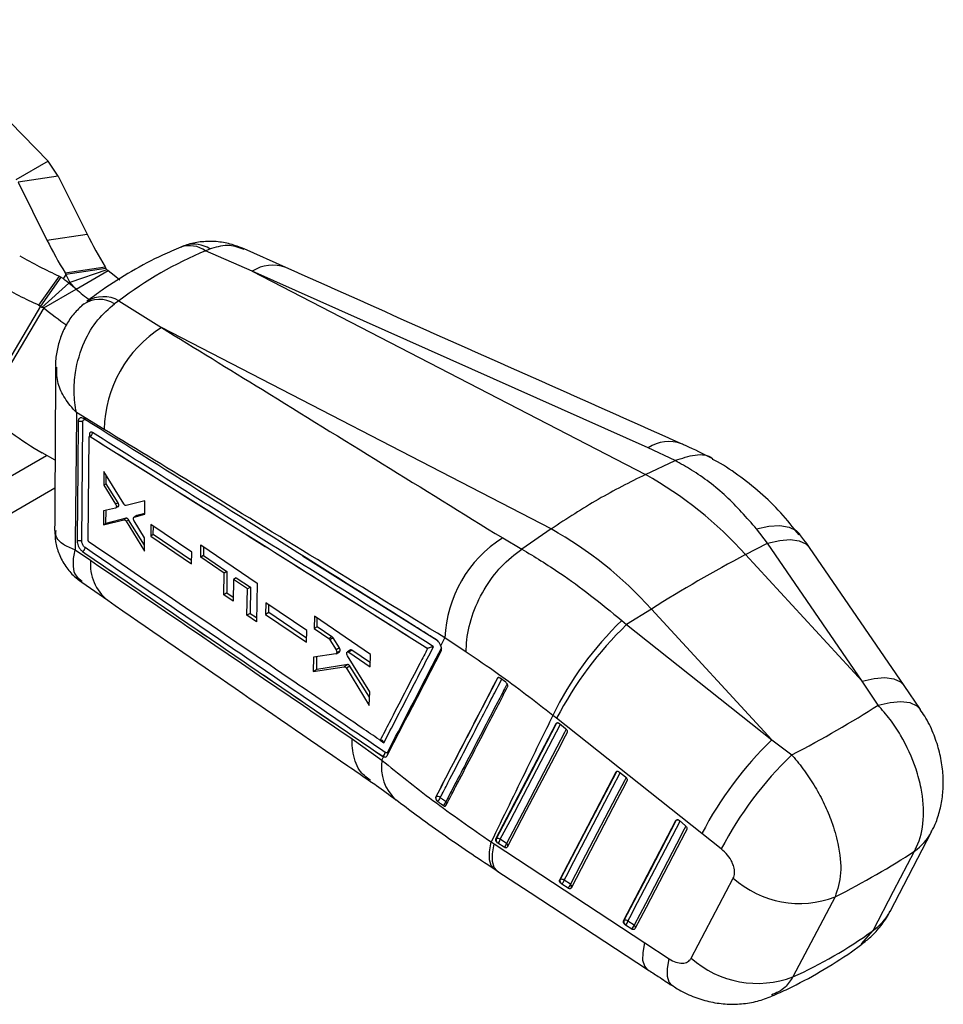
# Model space of a CAD drawing. Extents: x 30 to 409, y 24 to 289.
# Tile 2 of 12: x 127 to 170, y 24 to 70. Entities that reach past the tile are written whole.
import ezdxf

# ---------------------------------------------------------------- set-up
doc = ezdxf.new("R2010")
doc.units = 0
doc.layers.get('0').update_dxf_attribs({"linetype": 'CONTINUOUS'})

msp = doc.modelspace()

# ---------------------------------------------------------------- linework, layer by layer
at = {"color": 7, "linetype": 'CONTINUOUS'}
for p, q in [((121.6673, 70.130642), (128.117734, 63.542054)), ((128.117734, 63.542054), (126.615132, 62.67462)), ((128.589719, 62.848926), (128.117734, 63.542054)), ((128.589719, 62.848926), (126.719866, 62.567635)), ((128.589719, 62.848926), (129.931475, 60.145734)), ((126.719866, 62.567635), (128.061623, 59.864443)), ((128.061623, 59.864443), (129.931475, 60.145734)), ((135.447142, 59.366092), (135.640632, 59.456922)), ((137.62313, 58.413017), (135.447142, 59.366092)), ((139.177845, 58.590458), (137.238231, 59.456051)), ((128.905564, 58.341064), (130.775416, 58.622355)), ((128.905564, 58.341064), (128.937348, 58.265738)), ((130.8072, 58.547029), (128.937348, 58.265738)), ((130.844286, 58.475986), (129.132046, 57.892762)), ((129.413763, 57.580089), (130.916365, 58.447522)), ((130.775416, 58.622355), (130.8072, 58.547029)), ((130.916365, 58.447522), (130.844286, 58.475986)), ((137.62313, 58.413017), (155.932472, 48.94794)), ((156.061123, 50.196639), (137.62313, 58.413017)), ((127.683662, 56.837523), (128.637777, 58.186474)), ((128.713468, 58.136495), (127.759353, 56.787544)), ((129.075648, 57.860204), (127.82834, 56.734918)), ((128.637777, 58.186474), (128.713468, 58.136495)), ((129.413763, 57.580089), (129.075648, 57.860204)), ((129.413763, 57.580089), (129.132046, 57.892762)), ((127.911161, 56.712655), (129.413763, 57.580089)), ((129.79771, 56.90139), (129.672105, 56.808007)), ((131.413535, 57.039979), (131.210554, 56.902196)), ((131.413535, 57.039979), (133.401404, 55.790411)), ((127.759353, 56.787544), (124.948395, 52.042166)), ((127.911161, 56.712655), (125.095266, 51.958943)), ((127.683662, 56.837523), (127.759353, 56.787544)), ((127.911161, 56.712655), (127.82834, 56.734918)), ((151.541262, 46.412948), (133.401404, 55.790411)), ((130.719503, 51.051906), (129.436394, 51.831797)), ((129.680428, 45.850905), (129.728843, 51.392031)), ((129.976934, 45.892425), (130.023983, 50.692975)), ((130.043401, 50.727185), (130.037371, 50.723704)), ((130.066989, 50.7202), (130.067743, 50.720635)), ((130.067931, 50.720553), (130.067743, 50.720635)), ((157.316088, 49.601516), (156.061123, 50.196639)), ((123.752991, 47.367458), (128.040435, 49.842547)), ((128.436041, 49.614096), (127.8349, 49.961238)), ((155.932472, 48.94794), (157.315412, 49.601191)), ((157.315412, 49.601191), (157.316088, 49.601516)), ((130.715742, 49.087762), (130.710746, 48.457788)), ((131.638601, 47.579688), (130.715742, 49.087762)), ((130.819945, 48.520828), (130.822543, 48.913234)), ((123.752991, 45.632309), (128.428753, 48.331569)), ((130.819945, 48.520828), (130.710746, 48.457788)), ((130.710746, 48.457788), (131.25669, 47.571596)), ((131.368887, 47.636366), (130.819945, 48.520828)), ((132.623621, 47.719447), (131.745104, 47.506595)), ((132.616494, 47.099955), (132.623621, 47.719447)), ((130.700809, 47.254585), (130.695174, 46.599464)), ((131.254719, 47.388061), (130.700809, 47.254585)), ((130.807655, 46.664398), (130.811737, 47.281317)), ((131.368887, 47.636366), (131.25669, 47.571596)), ((131.264806, 47.392215), (131.377428, 47.45723)), ((131.401613, 47.493386), (131.288943, 47.428343)), ((130.695174, 46.599464), (131.641225, 46.844804)), ((131.756654, 46.91144), (130.807655, 46.664398)), ((131.756654, 46.91144), (131.641225, 46.844804)), ((131.863543, 46.83968), (131.747585, 46.772739)), ((131.747585, 46.772739), (132.595848, 45.386652)), ((132.599145, 45.65445), (131.863543, 46.83968)), ((132.229931, 47.033271), (132.114069, 46.966386)), ((132.603324, 45.993708), (132.120955, 46.788337)), ((132.123353, 46.970319), (132.616494, 47.099955)), ((132.239147, 47.037166), (132.123353, 46.970319)), ((132.616912, 47.136387), (132.239147, 47.037166)), ((130.807655, 46.664398), (130.695174, 46.599464)), ((132.899313, 46.62546), (132.892608, 46.085514)), ((134.804172, 45.32892), (132.899313, 46.62546)), ((133.013732, 46.155438), (133.016317, 46.545821)), ((151.541262, 46.412948), (150.172695, 45.478203)), ((161.622163, 45.755474), (161.109412, 46.417071)), ((132.595848, 45.386652), (132.603324, 45.993708)), ((133.013732, 46.155438), (132.892608, 46.085514)), ((132.892608, 46.085514), (134.795729, 44.788008)), ((134.798254, 44.949681), (133.013732, 46.155438)), ((149.283504, 45.995025), (150.171216, 45.477219)), ((129.368803, 45.448336), (130.087405, 44.958095)), ((130.021076, 45.805607), (130.014558, 45.810695)), ((135.220747, 45.104472), (135.229804, 45.670339)), ((135.229804, 45.670339), (137.851176, 43.888769)), ((135.350129, 45.588562), (135.34738, 45.177576)), ((150.171216, 45.477219), (150.172695, 45.478203)), ((160.598315, 45.219428), (161.622163, 45.755474)), ((166.029295, 39.326963), (161.622163, 45.755474)), ((167.976443, 39.119959), (163.569881, 45.547687)), ((129.705093, 45.374275), (129.71809, 45.364923)), ((134.795729, 44.788008), (134.804172, 45.32892)), ((135.34738, 45.177576), (135.220747, 45.104472)), ((136.310536, 44.362763), (135.220747, 45.104472)), ((135.34738, 45.177576), (136.441532, 44.438385)), ((160.598315, 45.219428), (166.029295, 39.326963)), ((136.292321, 43.354556), (136.310536, 44.362763)), ((136.441532, 44.438385), (136.310536, 44.362763)), ((136.441532, 44.438385), (136.434836, 43.436829)), ((136.746431, 44.066066), (136.727572, 43.057491)), ((136.879195, 44.142709), (136.746431, 44.066066)), ((137.398564, 43.622152), (136.746431, 44.066066)), ((136.879195, 44.142709), (137.533997, 43.700336)), ((129.676743, 43.94158), (130.894246, 43.09463)), ((137.374442, 42.396006), (137.398564, 43.622152)), ((137.533997, 43.700336), (137.398564, 43.622152)), ((137.533997, 43.700336), (137.525859, 42.483418)), ((137.851176, 43.888769), (137.815111, 42.095084)), ((136.434836, 43.436829), (136.292321, 43.354556)), ((136.727572, 43.057491), (136.292321, 43.354556)), ((136.434836, 43.436829), (136.730926, 43.236796)), ((138.254328, 42.980385), (138.243159, 42.437867)), ((140.158513, 41.683479), (138.254328, 42.980385)), ((138.390557, 42.522958), (138.392959, 42.885967)), ((156.207105, 42.684437), (155.054629, 41.961419)), ((161.821903, 36.592533), (156.207105, 42.684437)), ((137.525859, 42.483418), (137.374442, 42.396006)), ((137.815111, 42.095084), (137.374442, 42.396006)), ((137.525859, 42.483418), (137.818938, 42.285419)), ((138.390557, 42.522958), (138.243159, 42.437867)), ((138.243159, 42.437867), (140.146038, 41.14024)), ((140.150483, 41.333809), (138.390557, 42.522958)), ((140.513384, 42.348627), (140.500401, 41.780442)), ((143.134254, 40.566473), (140.513384, 42.348627)), ((140.64445, 41.863599), (140.647059, 42.25773)), ((140.64445, 41.863599), (140.500401, 41.780442)), ((140.500401, 41.780442), (141.186859, 41.313178)), ((141.333649, 41.397918), (140.64445, 41.863599)), ((154.830064, 42.152481), (155.054629, 41.961419)), ((155.054629, 41.961419), (161.821903, 36.592533)), ((140.146038, 41.14024), (140.158513, 41.683479)), ((141.333649, 41.397918), (141.186859, 41.313178)), ((141.386339, 41.340573), (141.238958, 41.255492)), ((141.676279, 40.87596), (141.386339, 41.340573)), ((146.404362, 40.968605), (146.595995, 41.339764)), ((147.590112, 40.676972), (146.595995, 41.339764)), ((141.238958, 41.255492), (141.522928, 40.787433)), ((141.676279, 40.87596), (141.522928, 40.787433)), ((145.792632, 40.853511), (145.788952, 40.851817)), ((140.469177, 40.446271), (140.452977, 39.771219)), ((141.514264, 40.600962), (140.469177, 40.446271)), ((140.631287, 39.874155), (140.635234, 40.470851)), ((141.528726, 40.606086), (141.685176, 40.696403)), ((141.706216, 40.722745), (141.550339, 40.632759)), ((142.200164, 40.778856), (142.049239, 40.691729)), ((143.089174, 38.83629), (142.056667, 40.509269)), ((142.264246, 40.769126), (142.113706, 40.682221)), ((142.113706, 40.682221), (143.119615, 39.997367)), ((143.124515, 40.187848), (142.264246, 40.769126)), ((143.119615, 39.997367), (143.134254, 40.566473)), ((140.452977, 39.771219), (141.905873, 40.000539)), ((142.070474, 40.095561), (140.631287, 39.874155)), ((142.070474, 40.095561), (141.905873, 40.000539)), ((142.172281, 40.024358), (142.007132, 39.929019)), ((142.007132, 39.929019), (143.071796, 38.186437)), ((143.082373, 38.581924), (142.172281, 40.024358)), ((140.631287, 39.874155), (140.452977, 39.771219)), ((149.038942, 39.464683), (149.044477, 39.467878)), ((149.428795, 39.272415), (149.16081, 39.468902)), ((149.451829, 39.252704), (149.428795, 39.272415)), ((166.765106, 38.208023), (166.029295, 39.326963)), ((168.73647, 38.009587), (167.976278, 39.119604)), ((143.071796, 38.186437), (143.089174, 38.83629)), ((151.794716, 37.5987), (151.623014, 37.733147)), ((148.969294, 31.979368), (151.776508, 37.356325)), ((151.776508, 37.356325), (151.794301, 37.366597)), ((158.561517, 32.229581), (151.794716, 37.5987)), ((151.928249, 37.354066), (151.936422, 37.347746)), ((151.936422, 37.347746), (152.210811, 37.125545)), ((142.273727, 36.6369), (143.659469, 35.647752)), ((161.821903, 36.592533), (162.743537, 35.888688)), ((143.659469, 35.647752), (143.740385, 35.80469)), ((143.696042, 35.832433), (143.692842, 35.830586)), ((143.692842, 35.830586), (143.740385, 35.80469)), ((143.933471, 36.025856), (143.920336, 36.007046)), ((151.941116, 30.07385), (154.564276, 35.098752)), ((154.564276, 35.098752), (154.582067, 35.109023)), ((154.716047, 35.096462), (154.724182, 35.090169)), ((154.724182, 35.090169), (154.99856, 34.867967)), ((146.176113, 33.946473), (146.171262, 33.943672)), ((146.221205, 33.759757), (146.253585, 33.72968)), ((154.91298, 28.168356), (157.351973, 32.841146)), ((157.351973, 32.841146), (157.369761, 32.851415)), ((157.503793, 32.838801), (157.511871, 32.832551)), ((157.511871, 32.832551), (157.78624, 32.610343)), ((159.463298, 31.513355), (158.561517, 32.229581)), ((167.323647, 28.607759), (169.256085, 32.309742)), ((148.747262, 31.839034), (148.887402, 31.747415)), ((148.887402, 31.747415), (155.899796, 27.145701)), ((148.987098, 31.989646), (148.969294, 31.979368)), ((149.063115, 31.779387), (149.030915, 31.80446)), ((149.355614, 31.591838), (149.063115, 31.779387)), ((149.465735, 31.774025), (149.173236, 31.961575)), ((148.890203, 30.584841), (149.070139, 30.467873)), ((151.958923, 30.08413), (151.941116, 30.07385)), ((152.034946, 29.873875), (152.002708, 29.898982)), ((152.327444, 29.68633), (152.034946, 29.873875)), ((152.437562, 29.868517), (152.14506, 30.056065)), ((158.06271, 26.429493), (160.022836, 30.151174)), ((154.93079, 28.178638), (154.91298, 28.168356)), ((155.006819, 27.968394), (154.974528, 27.993549)), ((155.409435, 27.963041), (155.116927, 28.150584)), ((155.299328, 27.780849), (155.006819, 27.968394)), ((155.899796, 27.145701), (157.03628, 26.400671))]:
    msp.add_line(p, q, dxfattribs=at)
at = {"color": 8, "linetype": 'CONTINUOUS'}
for p, q in [((128.937348, 58.265738), (128.818146, 58.064504)), ((130.04003, 50.816544), (130.039225, 50.724774)), ((139.96591, 45.167153), (146.22997, 41.23502)), ((143.57963, 36.575147), (143.751876, 36.457909)), ((165.986843, 27.093337), (166.531495, 27.713578))]:
    msp.add_line(p, q, dxfattribs=at)
at = {"color": 7, "linetype": 'CONTINUOUS', "flags": 128}
for points in [[(130.916365, 58.447522), (131.186465, 58.230047), (131.455268, 58.021905)], [(151.794301, 37.366597), (150.385517, 34.668188), (148.987098, 31.989646)], [(152.283134, 36.941266), (152.192629, 36.767908), (151.830608, 36.074479), (150.382514, 33.300765), (149.494058, 31.598978)], [(154.582067, 35.109023), (153.265311, 32.586639), (151.958923, 30.08413)], [(155.070888, 34.683692), (154.980396, 34.510342), (154.618429, 33.816946), (153.170557, 31.043353), (152.465888, 29.693466)], [(157.369761, 32.851415), (156.145087, 30.505085), (154.93079, 28.178638)], [(157.858574, 32.426075), (157.768102, 32.252737), (157.406215, 31.559385), (155.958659, 28.785982), (155.437767, 27.787983)], [(148.893046, 30.583841), (148.751404, 30.740126), (148.67017, 31.012969), (148.668773, 31.383319), (148.747262, 31.839034)], [(166.531495, 27.713578), (167.487646, 29.547529), (168.460219, 31.412953)], [(149.018757, 30.501639), (150.561094, 29.489621), (156.031271, 25.900526)], [(164.764994, 29.282047), (163.776458, 27.406576), (162.803743, 25.561123)]]:
    msp.add_lwpolyline(points, dxfattribs=at)
at = {"color": 8, "linetype": 'CONTINUOUS', "flags": 128}
for points in [[(130.043574, 50.726359), (130.050259, 50.72903), (130.061669, 50.7253), (130.067805, 50.720668), (130.067931, 50.720553), (130.067931, 50.720553)], [(161.109412, 46.417071), (161.682257, 46.54325), (162.192195, 46.572412), (162.621535, 46.503545), (162.95539, 46.339037), (163.126628, 46.168964)], [(161.622163, 45.755474), (162.183825, 45.881639), (162.678366, 45.917886), (163.08887, 45.86298), (163.401302, 45.718797), (163.569351, 45.54825)], [(166.029295, 39.326963), (166.591068, 39.453316), (167.085663, 39.489669), (167.496145, 39.434786), (167.808473, 39.290542), (167.97593, 39.120543)], [(166.765106, 38.208023), (167.332223, 38.338895), (167.832006, 38.379028), (168.247168, 38.32703), (168.563333, 38.184705), (168.737623, 38.008856)], [(149.173236, 31.961575), (149.263743, 32.134932), (149.625773, 32.828366), (151.073895, 35.602094), (151.970757, 37.319941)], [(151.794301, 37.366597), (151.804295, 37.380692), (151.815869, 37.389802)], [(152.242897, 37.093444), (152.16433, 36.942959), (151.802305, 36.249528), (150.354202, 33.47581), (149.465735, 31.774025)], [(152.14506, 30.056065), (152.235555, 30.229416), (152.597533, 30.922819), (154.045455, 33.696425), (154.75852, 35.06236)], [(154.582067, 35.109023), (154.592061, 35.123123), (154.603631, 35.132233)], [(155.030655, 34.835864), (154.95211, 34.685393), (154.590134, 33.991997), (153.142243, 31.218404), (152.437562, 29.868517)], [(155.116927, 28.150584), (155.207402, 28.323924), (155.569311, 29.017281), (157.016931, 31.790709), (157.546217, 32.804736)], [(157.818344, 32.578237), (157.739826, 32.427794), (157.377928, 31.734444), (155.93034, 28.96104), (155.409435, 27.963041)], [(157.369761, 32.851415), (157.379766, 32.865515), (157.39133, 32.87462)], [(149.018396, 30.501874), (148.883348, 30.653608), (148.80459, 30.924727), (148.805956, 31.293362), (148.887402, 31.747415)], [(156.030891, 25.900722), (155.895916, 26.052311), (155.817126, 26.323304), (155.818436, 26.691797), (155.899796, 27.145701)], [(157.170291, 25.153965), (157.03677, 25.302293), (156.955718, 25.573807), (156.955552, 25.944027), (157.03628, 26.400671)]]:
    msp.add_lwpolyline(points, dxfattribs=at)
at = {"color": 7, "linetype": 'CONTINUOUS'}
for centre, radius, start, end in [((146.560311, 68.36253), 18.548151, 206.2953327, 211.6769412), ((144.690182, 68.081085), 18.547835, 206.2952829, 211.6769831), ((138.060275, 78.905919), 22.761346, 240.3212257, 245.5455767), ((131.356055, 59.291032), 2.627046, 202.9721745, 212.158231), ((131.267792, 58.742268), 0.500263, 202.9715106, 212.159868), ((137.106412, 77.557458), 22.761896, 240.3212863, 245.5455106), ((126.878092, 55.355033), 3.332437, 48.7425137, 56.580774), ((140.781737, 71.42044), 17.910504, 230.6015294, 233.2338589), ((140.782975, 71.421998), 17.912494, 230.6016319, 233.2290424), ((130.501923, 55.748568), 1.353889, 58.4391527, 124.3085993), ((127.409695, 56.257651), 0.634859, 48.743653, 56.5805677), ((139.035917, 70.24441), 17.517665, 230.5756183, 234.9843916), ((136.448982, 50.937338), 5.730624, 122.1275364, 178.8544494), ((136.386245, 64.56588), 16.923979, 228.151852, 239.6500713), ((130.005192, 50.754021), 0.071574, 3.8028439, 60.8727422), ((147.05204, 33.051343), 18.208895, 41.9321042, 60.8106457), ((142.66083, 30.516351), 18.208895, 41.9321042, 60.8106457), ((152.338326, 41.12807), 5.746232, 122.1150988, 177.8887235), ((191.028604, -12.563897), 65.306317, 117.7725252, 122.22209826), ((165.659762, 30.920195), 15.602776, 133.9545783, 154.1096653), ((166.645322, 29.90132), 16.72693, 133.8629789, 152.6013487), ((173.407547, 24.535007), 16.721576, 133.8566118, 152.6026651), ((143.593658, 36.026025), 0.218999, 297.8728287, 355.6498132), ((174.360389, 23.762112), 16.793007, 133.770163, 152.5111731), ((146.359497, 33.891957), 0.191316, 163.4440431, 223.7098588), ((146.248368, 33.788902), 0.173348, 42.2541908, 114.6339327), ((146.078201, 33.983477), 0.308501, 304.6459599, 345.3520568), ((146.334255, 33.789774), 0.314279, 305.6130249, 345.5247081), ((149.169573, 31.935044), 0.190469, 163.3412693, 223.2825229), ((149.058991, 31.8352), 0.17036, 47.8860358, 114.9613989), ((148.779846, 32.07498), 0.40941, 313.7802976, 343.9188851), ((149.072269, 31.887476), 0.409495, 313.7836708, 343.9157094), ((152.141378, 30.029527), 0.19045, 163.3394218, 223.2713266), ((152.030822, 29.929692), 0.170354, 47.8872749, 114.9644488), ((151.751661, 30.169461), 0.409416, 313.7827748, 343.9205851), ((152.04419, 29.981908), 0.409389, 313.7803751, 343.9202189), ((163.106336, 33.603767), 4.629083, 228.2320454, 290.9966004), ((155.113214, 28.124034), 0.190421, 163.3362653, 223.2548002), ((155.002698, 28.02421), 0.170349, 47.8898386, 114.9684628), ((154.72355, 28.263955), 0.409388, 313.7834448, 343.9230623), ((155.016055, 28.076411), 0.40939, 313.7838783, 343.9233486), ((161.145249, 29.882733), 4.628922, 228.2462616, 290.9951778)]:
    msp.add_arc(centre, radius, start, end, dxfattribs=at)
at = {"color": 8, "linetype": 'CONTINUOUS'}
for centre, radius, start, end in [((134.90913, 58.369539), 1.310533, 56.0705749, 106.4993953), ((134.706383, 58.336221), 1.268605, 54.2735434, 109.0405128), ((138.573203, 56.995557), 1.706409, 69.1478583, 123.8325416), ((130.688849, 55.768547), 1.463457, 60.3178824, 122.0121285), ((157.011359, 48.780928), 1.705048, 69.3247583, 123.8698058), ((132.238408, 44.778422), 2.158494, 175.2251741, 231.3846698), ((149.09401, 39.443518), 0.055199, 120.4254296, 153.8120524), ((149.11173, 39.341925), 0.142784, 80.0352449, 118.1000107), ((151.86022, 37.244511), 0.138746, 84.3230096, 118.3665634), ((143.790081, 35.925353), 0.153753, 1.2591363, 32.0950295), ((143.826078, 35.940423), 0.13723, 9.0796587, 38.5027161), ((145.653885, 35.320202), 2.021134, 170.6733686, 228.4585457), ((154.648365, 34.985895), 0.139843, 82.5087185, 118.2998802), ((146.54585, 33.610688), 0.13675, 1.1258255, 47.3174613), ((157.436079, 32.728206), 0.139923, 82.5345842, 118.2917764), ((167.040339, 33.474435), 2.503151, 304.5577628, 332.199437), ((149.386757, 31.664478), 0.135048, 352.2323064, 54.2101883), ((152.35907, 29.759334), 0.13447, 351.162604, 54.2873897), ((165.108507, 29.772058), 2.502445, 304.6553833, 332.2904772), ((155.330941, 27.853852), 0.134474, 351.1643521, 54.2885049)]:
    msp.add_arc(centre, radius, start, end, dxfattribs=at)
at = {"color": 7, "linetype": 'CONTINUOUS'}
for centre, major_axis, ratio, start_param, end_param in [((156.59823, 17.18193), (-23.017416, 41.280749), 0.615394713, 6.211956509, 6.372202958), ((131.313191, 47.582447), (-0.061765, 0.126532), 0.534712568, 3.035154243, 3.707877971), ((141.332892, 41.285147), (-0.060465, 0.123868), 0.534712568, 4.904843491, 5.534831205), ((141.621195, 40.82112), (-0.061519, 0.126027), 0.534712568, 2.978800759, 3.600982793), ((134.576452, 38.145922), (39.310187, 9.240988), 0.287003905, 5.441516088, 5.601177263), ((134.576452, 38.145922), (40.812803, 3.351855), 0.396047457, 5.511892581, 5.658596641), ((149.381871, 66.247801), (-10.328517, 41.743187), 0.661652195, 3.256300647, 3.40441704)]:
    msp.add_ellipse(centre, major_axis=major_axis, ratio=ratio, start_param=start_param, end_param=end_param, dxfattribs=at)
for points, knots in [([(134.642191, 59.659486), (134.547576, 59.632146), (134.426703, 59.597218), (134.314767, 59.540014), (134.290451, 59.527587)], [0, 0, 0, 0, 0.782760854, 1, 1, 1, 1]), ([(137.239151, 59.456101), (137.028336, 59.539122), (136.610857, 59.703528), (135.945444, 59.814032), (135.287035, 59.80032), (134.808624, 59.730434), (134.572708, 59.631435), (134.536806, 59.61637)], [0, 0, 0, 0, 0.245063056, 0.485300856, 0.72378907, 0.957966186, 1, 1, 1, 1]), ([(134.293063, 59.535643), (134.007826, 59.413988), (133.223527, 59.079485), (131.991624, 58.429901), (130.823665, 57.693056), (130.152805, 57.189448), (129.913897, 57.010103)], [0, 0, 0, 0, 0.183104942, 0.503470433, 0.823175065, 1, 1, 1, 1]), ([(157.611332, 50.377574), (155.568455, 51.286448), (149.419291, 54.022206), (143.280566, 56.763208), (139.18125, 58.593593)], [0, 0, 0, 0, 0.3322202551, 1, 1, 1, 1]), ([(129.743491, 56.861827), (129.598406, 56.727375), (129.298043, 56.449027), (128.949274, 55.926325), (128.680527, 55.346989), (128.519837, 54.724757), (128.451204, 54.252132), (128.465298, 53.987794), (128.467815, 53.940603)], [0, 0, 0, 0, 0.179558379, 0.371729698, 0.568270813, 0.758954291, 0.956967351, 1, 1, 1, 1]), ([(129.436394, 51.831797), (129.435785, 51.834628), (129.370373, 52.138581), (129.299829, 52.758821), (129.373836, 53.889208), (129.726688, 55.076911), (130.38342, 56.192035), (130.937257, 56.667549), (131.210554, 56.902196)], [0, 0, 0, 0, 0.001593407, 0.171050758, 0.332209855, 0.587388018, 0.796391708, 1, 1, 1, 1]), ([(133.401404, 55.790411), (134.964901, 54.827695), (140.263349, 51.565205), (145.554029, 48.298072), (149.283504, 45.995025)], [0, 0, 0, 0, 0.295086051, 1, 1, 1, 1]), ([(128.459346, 53.947449), (128.458031, 53.633625), (128.447419, 51.101832), (128.431455, 48.566876), (128.417469, 46.346135)], [0, 0, 0, 0, 0.123953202, 1, 1, 1, 1]), ([(129.436394, 51.831797), (129.426223, 50.76259), (129.405981, 48.634769), (129.381155, 46.506949), (129.368803, 45.448336)], [0, 0, 0, 0, 0.502489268, 1, 1, 1, 1]), ([(129.514507, 51.403054), (129.513861, 51.320094), (129.510631, 50.905291), (129.495937, 49.058883), (129.479636, 47.294865), (129.466403, 45.862807)], [0, 0, 0, 0, 0.044932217, 0.224660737, 1, 1, 1, 1]), ([(129.728844, 51.392233), (129.721569, 51.396609), (129.707019, 51.405361), (129.67992, 51.414906), (129.650356, 51.421282), (129.619132, 51.423993), (129.587669, 51.423001), (129.557343, 51.418279), (129.532772, 51.411257), (129.519539, 51.405314), (129.514507, 51.403054)], [0, 0, 0, 0, 0.131342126, 0.262677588, 0.394028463, 0.52536232, 0.656704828, 0.788054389, 0.91939399, 1, 1, 1, 1]), ([(129.762646, 51.557338), (129.7338, 51.571711), (129.676142, 51.600441), (129.600639, 51.591396), (129.544822, 51.543825), (129.518301, 51.474178), (129.51547, 51.421247), (129.514508, 51.403254)], [0, 0, 0, 0, 0.222077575, 0.443882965, 0.665137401, 0.886165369, 1, 1, 1, 1]), ([(129.728841, 51.392033), (129.729774, 51.406193), (129.732108, 51.441629), (129.751732, 51.484149), (129.788004, 51.509705), (129.833317, 51.511088), (129.865973, 51.494211), (129.880999, 51.486446)], [0, 0, 0, 0, 0.147097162, 0.368111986, 0.589480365, 0.81109993, 1, 1, 1, 1]), ([(129.841761, 51.560708), (129.830321, 51.565086), (129.806908, 51.574044), (129.777622, 51.56299), (129.762646, 51.557338)], [0, 0, 0, 0, 0.488657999, 1, 1, 1, 1]), ([(146.199561, 41.257243), (146.133651, 41.298631), (145.804104, 41.505571), (144.419928, 42.374663), (139.011456, 45.769711), (133.858949, 48.993993), (129.762736, 51.557279)], [0, 0, 0, 0, 0.012041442, 0.060207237, 0.252870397, 1, 1, 1, 1]), ([(130.179315, 50.903502), (130.1709, 50.908188), (130.146412, 50.921823), (130.107805, 50.927557), (130.070871, 50.911616), (130.045428, 50.874421), (130.041834, 50.835879), (130.04003, 50.816544)], [0, 0, 0, 0, 0.115660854, 0.336592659, 0.557289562, 0.777907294, 1, 1, 1, 1]), ([(130.067931, 50.720553), (130.082908, 50.729935), (130.112862, 50.748698), (130.149943, 50.796581), (130.175348, 50.851317), (130.177993, 50.886107), (130.179315, 50.903502)], [0, 0, 0, 0, 0.250000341, 0.499998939, 0.750000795, 1, 1, 1, 1]), ([(146.065375, 40.931962), (143.389931, 42.613514), (138.098008, 45.939561), (132.799199, 49.261192), (130.179315, 50.903502)], [0, 0, 0, 0, 0.505571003, 1, 1, 1, 1]), ([(146.595995, 41.339764), (142.867446, 43.627841), (137.578294, 46.873604), (132.282165, 50.099949), (130.719503, 51.051906)], [0, 0, 0, 0, 0.704942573, 1, 1, 1, 1]), ([(130.023983, 50.692975), (130.024553, 50.698969), (130.025694, 50.710957), (130.033621, 50.722554), (130.045146, 50.727509), (130.057042, 50.725702), (130.064512, 50.72157), (130.066989, 50.7202)], [0, 0, 0, 0, 0.2227541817, 0.4455106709, 0.6680233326, 0.8898945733, 1, 1, 1, 1]), ([(130.076902, 50.764856), (130.076709, 50.76409), (130.076244, 50.762244), (130.068168, 50.74522), (130.052047, 50.734292), (130.042604, 50.72789)], [0, 0, 0, 0, 0.227186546, 0.5472716, 1, 1, 1, 1]), ([(130.066989, 50.7202), (132.704661, 49.066726), (137.948422, 45.779575), (143.185957, 42.487794), (145.788952, 40.851817)], [0, 0, 0, 0, 0.503011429, 1, 1, 1, 1]), ([(130.067743, 50.720635), (132.687494, 49.078987), (137.932036, 45.792532), (143.171262, 42.501178), (145.792365, 40.853678), (145.792632, 40.853511)], [0, 0, 0, 0, 0.499494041, 0.999949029, 1, 1, 1, 1]), ([(159.033033, 49.698834), (158.630112, 49.904182), (158.168646, 50.139368), (157.675862, 50.351716), (157.613342, 50.378657)], [0, 0, 0, 0, 0.8731300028, 1, 1, 1, 1]), ([(161.109412, 46.417071), (160.648006, 46.93978), (159.712683, 47.999371), (158.393338, 48.997254), (157.571261, 49.457845), (157.315412, 49.601191)], [0, 0, 0, 0, 0.401410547, 0.8137051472, 1, 1, 1, 1]), ([(157.316088, 49.601516), (157.627662, 49.70877), (158.250808, 49.923278), (158.862164, 49.87934), (159.065634, 49.682661), (159.069873, 49.678563)], [0, 0, 0, 0, 0.494736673, 0.98947263, 1, 1, 1, 1]), ([(163.084957, 46.140208), (162.8062, 46.489125), (162.245018, 47.191552), (161.288108, 48.123121), (160.249142, 48.933966), (159.49857, 49.444188), (159.083066, 49.641706), (159.055822, 49.654657)], [0, 0, 0, 0, 0.244134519, 0.491482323, 0.738075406, 0.982826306, 1, 1, 1, 1]), ([(155.932472, 48.94794), (155.198523, 48.581941), (153.730624, 47.849944), (152.27105, 46.891947), (151.541262, 46.412948)], [0, 0, 0, 0, 0.500000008, 1, 1, 1, 1]), ([(131.25669, 47.571596), (131.264185, 47.557666), (131.279176, 47.529804), (131.291087, 47.48502), (131.293302, 47.45067), (131.29003, 47.433912), (131.288943, 47.428343)], [0, 0, 0, 0, 0.286464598, 0.572962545, 0.858085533, 1, 1, 1, 1]), ([(131.288943, 47.428343), (131.285525, 47.418077), (131.280151, 47.401932), (131.268174, 47.396028), (131.263813, 47.393878)], [0, 0, 0, 0, 0.635896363, 1, 1, 1, 1]), ([(131.401613, 47.493386), (131.403299, 47.505017), (131.406673, 47.528277), (131.398628, 47.571707), (131.384724, 47.608842), (131.372934, 47.629332), (131.368887, 47.636366)], [0, 0, 0, 0, 0.283622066, 0.567229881, 0.851449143, 1, 1, 1, 1]), ([(131.745104, 47.506596), (131.73627, 47.506041), (131.718603, 47.504932), (131.687757, 47.52186), (131.65998, 47.547812), (131.645031, 47.5701), (131.638601, 47.579688)], [0, 0, 0, 0, 0.265842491, 0.531657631, 0.798528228, 1, 1, 1, 1]), ([(131.641225, 46.844804), (131.649975, 46.845497), (131.667475, 46.846882), (131.698173, 46.830388), (131.726009, 46.804699), (131.741059, 46.782407), (131.747585, 46.772739)], [0, 0, 0, 0, 0.2650769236, 0.5301145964, 0.7962250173, 1, 1, 1, 1]), ([(131.863543, 46.83968), (131.854791, 46.852159), (131.837289, 46.877116), (131.806387, 46.902112), (131.778373, 46.914044), (131.763186, 46.912223), (131.756654, 46.91144)], [0, 0, 0, 0, 0.266206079, 0.532375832, 0.798880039, 1, 1, 1, 1]), ([(132.120955, 46.78834), (132.113538, 46.802507), (132.098702, 46.830845), (132.087222, 46.876092), (132.08587, 46.906021), (132.087807, 46.919954), (132.088102, 46.922074)], [0, 0, 0, 0, 0.315052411, 0.630191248, 0.943735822, 1, 1, 1, 1]), ([(132.088102, 46.922074), (132.091013, 46.93272), (132.096834, 46.954012), (132.111964, 46.966551), (132.121671, 46.969762), (132.123353, 46.970319)], [0, 0, 0, 0, 0.452580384, 0.905147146, 1, 1, 1, 1]), ([(128.426321, 46.346141), (128.43112, 46.17399), (128.441499, 45.801671), (128.611016, 45.225723), (128.907014, 44.673837), (129.277085, 44.230407), (129.56088, 44.026518), (129.680481, 43.940592)], [0, 0, 0, 0, 0.1823146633, 0.3943031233, 0.6298765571, 0.844016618, 1, 1, 1, 1]), ([(129.466403, 45.862791), (129.47104, 45.864841), (129.483989, 45.870568), (129.508216, 45.877497), (129.538781, 45.882223), (129.570469, 45.88318), (129.601878, 45.880378), (129.631561, 45.873881), (129.658698, 45.864188), (129.673184, 45.855333), (129.680428, 45.850905)], [0, 0, 0, 0, 0.0738000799, 0.2061127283, 0.3384289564, 0.470738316, 0.6030544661, 0.7353670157, 0.8676806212, 1, 1, 1, 1]), ([(129.466405, 45.862805), (129.468969, 45.824587), (129.474097, 45.748156), (129.517084, 45.621411), (129.580776, 45.504084), (129.647819, 45.421218), (129.690566, 45.386182), (129.705093, 45.374275)], [0, 0, 0, 0, 0.221367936, 0.442697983, 0.66410914, 0.885848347, 1, 1, 1, 1]), ([(130.014558, 45.810695), (130.011795, 45.813321), (130.004166, 45.820574), (129.992844, 45.836648), (129.982878, 45.857957), (129.977683, 45.8774), (129.977147, 45.888222), (129.976939, 45.892422)], [0, 0, 0, 0, 0.134834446, 0.372351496, 0.610179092, 0.848699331, 1, 1, 1, 1]), ([(163.567621, 45.544992), (163.484941, 45.668726), (163.342665, 45.881648), (163.18856, 46.076442), (163.12401, 46.158036)], [0, 0, 0, 0, 0.5811251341, 1, 1, 1, 1]), ([(129.835099, 45.545039), (129.820844, 45.556298), (129.789147, 45.581331), (129.74409, 45.640786), (129.706812, 45.713907), (129.684015, 45.787865), (129.681562, 45.830992), (129.68043, 45.850903)], [0, 0, 0, 0, 0.175180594, 0.3895181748, 0.6033650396, 0.816877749, 1, 1, 1, 1]), ([(129.71865, 45.365179), (129.733859, 45.374388), (129.764277, 45.392805), (129.802673, 45.439879), (129.829639, 45.4937), (129.833312, 45.527903), (129.835149, 45.545004)], [0, 0, 0, 0, 0.250000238, 0.500000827, 0.749997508, 1, 1, 1, 1]), ([(143.812026, 36.009414), (141.479403, 37.597371), (136.814224, 40.773238), (132.161451, 43.954454), (129.835099, 45.545038)], [0, 0, 0, 0, 0.500007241, 1, 1, 1, 1]), ([(143.576962, 36.574505), (143.559637, 36.586284), (143.28053, 36.776039), (141.954352, 37.677714), (137.448843, 40.741516), (133.212389, 43.629839), (130.021076, 45.805607)], [0, 0, 0, 0, 0.003829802, 0.061699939, 0.293180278, 1, 1, 1, 1]), ([(147.590112, 40.676972), (147.589743, 40.696549), (147.58712, 40.835815), (147.606912, 41.37118), (147.809582, 42.352383), (148.382039, 43.603166), (149.194839, 44.728638), (149.845757, 45.227692), (150.171216, 45.477219)], [0, 0, 0, 0, 0.011769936, 0.083729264, 0.312805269, 0.541873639, 0.770936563, 1, 1, 1, 1]), ([(150.172695, 45.478203), (150.76646, 45.119493), (151.810592, 44.488703), (153.384014, 43.336526), (154.345161, 42.549526), (154.830064, 42.152481)], [0, 0, 0, 0, 0.395135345, 0.694842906, 1, 1, 1, 1]), ([(129.718196, 45.36485), (132.044032, 43.774563), (136.69571, 40.593984), (141.360462, 37.418387), (143.692842, 35.830586)], [0, 0, 0, 0, 0.499999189, 1, 1, 1, 1]), ([(129.718703, 45.365143), (132.045153, 43.775194), (136.69806, 40.595293), (141.363379, 37.420055), (143.696042, 35.832433)], [0, 0, 0, 0, 0.4999993, 1, 1, 1, 1]), ([(130.087405, 44.958095), (131.948959, 43.687762), (136.005486, 40.91957), (140.072876, 38.140594), (142.273727, 36.6369)], [0, 0, 0, 0, 0.458903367, 1, 1, 1, 1]), ([(130.891957, 43.091204), (134.618223, 40.519654), (138.67916, 37.717143), (142.750126, 34.919644), (143.085624, 34.689096)], [0, 0, 0, 0, 0.917587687, 1, 1, 1, 1]), ([(141.186859, 41.313178), (141.196992, 41.305127), (141.215859, 41.290138), (141.231649, 41.266455), (141.238958, 41.255492)], [0, 0, 0, 0, 0.537113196, 1, 1, 1, 1]), ([(141.706216, 40.722745), (141.708987, 40.73333), (141.714531, 40.7545), (141.70981, 40.796509), (141.69693, 40.838795), (141.682813, 40.8642), (141.676279, 40.87596)], [0, 0, 0, 0, 0.258728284, 0.5174342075, 0.77661706, 1, 1, 1, 1]), ([(145.788952, 40.851817), (145.788077, 40.850128), (145.667926, 40.618177), (145.071231, 39.464365), (144.334577, 38.040471), (143.717772, 36.84697), (143.576962, 36.574505)], [0, 0, 0, 0, 0.0011843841, 0.1627188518, 0.8088570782, 1, 1, 1, 1]), ([(143.751876, 36.457909), (144.129672, 37.188937), (144.900251, 38.679992), (145.671997, 40.171635), (146.065375, 40.931962)], [0, 0, 0, 0, 0.490275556, 1, 1, 1, 1]), ([(146.43337, 40.858044), (146.016398, 40.052517), (145.182455, 38.441464), (144.349799, 36.831058), (143.933471, 36.025856)], [0, 0, 0, 0, 0.50000032, 1, 1, 1, 1]), ([(146.065375, 40.931962), (146.065031, 40.931903), (146.043337, 40.928178), (145.995875, 40.91847), (145.922277, 40.899155), (145.860809, 40.879761), (145.820133, 40.865186), (145.801054, 40.857086), (145.792632, 40.853511)], [0, 0, 0, 0, 0.005313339, 0.335578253, 0.640501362, 0.809008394, 0.915693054, 1, 1, 1, 1]), ([(146.302155, 41.161685), (146.277688, 41.189476), (146.24438, 41.227311), (146.208963, 41.250964), (146.199561, 41.257243)], [0, 0, 0, 0, 0.734545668, 1, 1, 1, 1]), ([(146.404362, 40.968605), (146.402411, 40.974412), (146.387938, 41.017473), (146.356093, 41.086906), (146.317915, 41.139835), (146.302155, 41.161685)], [0, 0, 0, 0, 0.083842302, 0.621799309, 1, 1, 1, 1]), ([(146.406757, 40.691418), (146.416108, 40.716938), (146.43481, 40.767978), (146.431713, 40.86832), (146.412957, 40.937092), (146.404362, 40.968605)], [0, 0, 0, 0, 0.351406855, 0.702795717, 1, 1, 1, 1]), ([(141.550339, 40.632759), (141.545566, 40.623968), (141.536731, 40.607693), (141.521342, 40.60308), (141.514266, 40.600959)], [0, 0, 0, 0, 0.540183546, 1, 1, 1, 1]), ([(141.522928, 40.787433), (141.530328, 40.773416), (141.54513, 40.745379), (141.556565, 40.700228), (141.558694, 40.660817), (141.552937, 40.641484), (141.550339, 40.632759)], [0, 0, 0, 0, 0.262216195, 0.524488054, 0.785390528, 1, 1, 1, 1]), ([(142.056667, 40.509269), (142.049175, 40.523032), (142.034191, 40.550561), (142.022178, 40.595391), (142.019609, 40.632365), (142.023727, 40.650754), (142.025354, 40.658018)], [0, 0, 0, 0, 0.274359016, 0.548772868, 0.821763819, 1, 1, 1, 1]), ([(142.025354, 40.658018), (142.02938, 40.667473), (142.037432, 40.686384), (142.060287, 40.698532), (142.086667, 40.697654), (142.10522, 40.687065), (142.113706, 40.682221)], [0, 0, 0, 0, 0.259878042, 0.519716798, 0.780323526, 1, 1, 1, 1]), ([(142.264246, 40.769126), (142.254128, 40.774536), (142.233891, 40.785357), (142.211667, 40.786399), (142.203092, 40.779131), (142.201068, 40.777416)], [0, 0, 0, 0, 0.433040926, 0.8661823, 1, 1, 1, 1]), ([(143.905698, 35.8595), (144.322229, 36.664655), (145.155292, 38.274964), (145.989602, 39.885934), (146.406757, 40.691418)], [0, 0, 0, 0, 0.500000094, 1, 1, 1, 1]), ([(151.623014, 37.733147), (151.196108, 38.062946), (150.33577, 38.727584), (148.97373, 39.739319), (148.084318, 40.342057), (147.590112, 40.676972)], [0, 0, 0, 0, 0.30442338, 0.613499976, 1, 1, 1, 1]), ([(141.905873, 40.000539), (141.914998, 40.000445), (141.933245, 40.000256), (141.964136, 39.981444), (141.989397, 39.955936), (142.002448, 39.936129), (142.007132, 39.929019)], [0, 0, 0, 0, 0.280331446, 0.560616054, 0.842288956, 1, 1, 1, 1]), ([(142.172281, 40.024358), (142.16344, 40.036761), (142.145757, 40.061567), (142.114724, 40.086152), (142.088927, 40.096589), (142.075281, 40.095829), (142.070474, 40.095561)], [0, 0, 0, 0, 0.2821317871, 0.5642532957, 0.8465062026, 1, 1, 1, 1]), ([(149.038942, 39.464683), (148.560768, 38.544392), (147.604421, 36.703809), (146.648982, 34.863717), (146.171262, 33.943672)], [0, 0, 0, 0, 0.500000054, 1, 1, 1, 1]), ([(149.044477, 39.467878), (148.566163, 38.547567), (148.084184, 37.620207), (147.128206, 35.77957), (146.650329, 34.859497), (146.176113, 33.946473)], [0, 0, 0, 0, 0.500000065, 0.503830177, 1, 1, 1, 1]), ([(149.16081, 39.468902), (149.148071, 39.47682), (149.122591, 39.492657), (149.086292, 39.4979), (149.056405, 39.489406), (149.044614, 39.472713), (149.038942, 39.464683)], [0, 0, 0, 0, 0.254739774, 0.509519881, 0.764042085, 1, 1, 1, 1]), ([(146.641947, 33.538054), (146.671842, 33.59559), (146.821699, 33.884005), (147.451475, 35.095971), (148.37847, 36.879494), (149.185878, 38.432349), (149.512971, 39.061434)], [0, 0, 0, 0, 0.031255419, 0.156675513, 0.65835637, 1, 1, 1, 1]), ([(149.512971, 39.061434), (149.516708, 39.071651), (149.524401, 39.092681), (149.520529, 39.135367), (149.50463, 39.18123), (149.4802, 39.222249), (149.460286, 39.243626), (149.451829, 39.252704)], [0, 0, 0, 0, 0.201752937, 0.415287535, 0.628813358, 0.842357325, 1, 1, 1, 1]), ([(168.460219, 31.412953), (168.495182, 31.478849), (168.713232, 31.889812), (168.933453, 32.826169), (168.84473, 34.118463), (168.490609, 35.471372), (167.985053, 36.577522), (167.33581, 37.560888), (166.955341, 37.992311), (166.765106, 38.208023)], [0, 0, 0, 0, 0.039838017, 0.248451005, 0.453235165, 0.569545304, 0.783132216, 0.891565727, 1, 1, 1, 1]), ([(151.623014, 37.733147), (151.219104, 36.909096), (150.257358, 34.946952), (149.301616, 32.979946), (148.747262, 31.839034)], [0, 0, 0, 0, 0.419975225, 1, 1, 1, 1]), ([(169.244431, 32.313439), (169.282771, 32.37956), (169.4386, 32.648307), (169.612434, 33.16511), (169.767652, 33.856466), (169.819229, 34.583412), (169.771268, 35.348491), (169.616494, 36.134186), (169.340559, 36.929748), (169.041957, 37.563101), (168.798047, 37.900377), (168.724863, 38.001576)], [0, 0, 0, 0, 0.038294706, 0.155647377, 0.271448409, 0.394479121, 0.52010171, 0.654412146, 0.79146986, 0.93743127, 1, 1, 1, 1]), ([(151.776508, 37.356325), (151.782803, 37.364901), (151.795392, 37.38205), (151.82852, 37.391379), (151.867879, 37.386847), (151.902674, 37.371814), (151.922271, 37.358215), (151.928249, 37.354066)], [0, 0, 0, 0, 0.223334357, 0.446585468, 0.671445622, 0.899776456, 1, 1, 1, 1]), ([(152.210811, 37.125545), (152.220876, 37.116526), (152.243596, 37.096168), (152.271215, 37.056512), (152.289227, 37.012622), (152.294225, 36.971683), (152.286727, 36.951119), (152.283134, 36.941266)], [0, 0, 0, 0, 0.168683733, 0.380774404, 0.592846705, 0.804928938, 1, 1, 1, 1]), ([(143.121786, 34.706415), (142.936603, 34.848879), (142.523775, 35.166471), (142.306473, 35.888148), (142.269403, 36.423947), (142.273161, 36.609052), (142.273727, 36.6369)], [0, 0, 0, 0, 0.35272807, 0.786334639, 0.967854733, 1, 1, 1, 1]), ([(143.751876, 36.457909), (143.751674, 36.458484), (143.750309, 36.462361), (143.741494, 36.485417), (143.721058, 36.521906), (143.685019, 36.55842), (143.64699, 36.578789), (143.609795, 36.585048), (143.587416, 36.577862), (143.576962, 36.574505)], [0, 0, 0, 0, 0.007096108, 0.047800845, 0.287834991, 0.495437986, 0.676737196, 0.848984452, 1, 1, 1, 1]), ([(143.740385, 35.80469), (143.765314, 35.797998), (143.815176, 35.784612), (143.872197, 35.808922), (143.895668, 35.844358), (143.905698, 35.8595)], [0, 0, 0, 0, 0.364120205, 0.728277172, 1, 1, 1, 1]), ([(143.920336, 36.007046), (143.912354, 36.000691), (143.894395, 35.986394), (143.856362, 35.985043), (143.826804, 36.00129), (143.812026, 36.009414)], [0, 0, 0, 0, 0.285734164, 0.64287011, 1, 1, 1, 1]), ([(162.743537, 35.888688), (162.755533, 35.87522), (162.960234, 35.645421), (163.343691, 35.164806), (163.844796, 34.404821), (164.271131, 33.603713), (164.643828, 32.71533), (164.961902, 31.605097), (165.096392, 30.32551), (164.875717, 29.630677), (164.764994, 29.282047)], [0, 0, 0, 0, 0.006922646, 0.118126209, 0.229328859, 0.33938586, 0.44944181, 0.588399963, 0.793481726, 1, 1, 1, 1]), ([(143.659469, 35.647752), (144.427912, 35.024192), (145.984126, 33.761389), (147.818622, 32.485103), (148.747262, 31.839034)], [0, 0, 0, 0, 0.4937899, 1, 1, 1, 1]), ([(154.564276, 35.098752), (154.570568, 35.107329), (154.583152, 35.124483), (154.616283, 35.133801), (154.655637, 35.129274), (154.690446, 35.11423), (154.710055, 35.100621), (154.716047, 35.096462)], [0, 0, 0, 0, 0.223266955, 0.446495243, 0.671307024, 0.899554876, 1, 1, 1, 1]), ([(154.99856, 34.867967), (155.008639, 34.858935), (155.031372, 34.838562), (155.058991, 34.798887), (155.07699, 34.755), (155.081979, 34.714079), (155.074479, 34.693531), (155.070888, 34.683692)], [0, 0, 0, 0, 0.168914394, 0.380996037, 0.593063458, 0.80513996, 1, 1, 1, 1]), ([(143.09457, 34.671254), (143.196037, 34.605769), (143.596172, 34.347533), (144.003073, 34.034166), (144.306791, 33.800264)], [0, 0, 0, 0, 0.25358301, 1, 1, 1, 1]), ([(146.171262, 33.943672), (146.167343, 33.932778), (146.159505, 33.910991), (146.163685, 33.866843), (146.179497, 33.820424), (146.201007, 33.78383), (146.216523, 33.765338), (146.221205, 33.759757)], [0, 0, 0, 0, 0.225502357, 0.450998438, 0.67659887, 0.90240134, 1, 1, 1, 1]), ([(144.31462, 33.808401), (144.624838, 33.574156), (145.307502, 33.058676), (146.441055, 32.243899), (147.654783, 31.399754), (148.490804, 30.849814), (148.8939, 30.584654)], [0, 0, 0, 0, 0.225516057, 0.496270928, 0.757121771, 1, 1, 1, 1]), ([(146.253585, 33.72968), (146.326852, 33.67501), (146.414428, 33.609664), (146.502821, 33.544862), (146.517263, 33.534275)], [0, 0, 0, 0, 0.836628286, 1, 1, 1, 1]), ([(146.638558, 33.711216), (146.588099, 33.748334), (146.500419, 33.812831), (146.413551, 33.877859), (146.376674, 33.905464)], [0, 0, 0, 0, 0.575490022, 1, 1, 1, 1]), ([(146.517263, 33.534275), (146.518758, 33.533201), (146.532806, 33.523108), (146.560443, 33.509169), (146.596605, 33.504595), (146.625504, 33.514328), (146.636751, 33.530556), (146.641947, 33.538054)], [0, 0, 0, 0, 0.0299433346, 0.2813219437, 0.5326990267, 0.7840832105, 1, 1, 1, 1]), ([(157.351973, 32.841146), (157.358266, 32.849721), (157.37085, 32.866867), (157.403974, 32.876194), (157.443325, 32.871658), (157.478154, 32.856609), (157.497781, 32.842977), (157.503793, 32.838801)], [0, 0, 0, 0, 0.22320971, 0.44633466, 0.671065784, 0.899233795, 1, 1, 1, 1]), ([(157.78624, 32.610343), (157.796337, 32.601293), (157.819088, 32.5809), (157.846706, 32.541197), (157.864687, 32.497311), (157.869658, 32.456418), (157.862161, 32.435894), (157.858574, 32.426075)], [0, 0, 0, 0, 0.1692365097, 0.3813117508, 0.593389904, 0.8054727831, 1, 1, 1, 1]), ([(149.030915, 31.80446), (149.018739, 31.817234), (148.994383, 31.842788), (148.970106, 31.888147), (148.958993, 31.931909), (148.961472, 31.962163), (148.96768, 31.975819), (148.969294, 31.979368)], [0, 0, 0, 0, 0.232057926, 0.464183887, 0.69419645, 0.920532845, 1, 1, 1, 1]), ([(149.494058, 31.598978), (149.487695, 31.59029), (149.47497, 31.572915), (149.441528, 31.563488), (149.401994, 31.568089), (149.372107, 31.581439), (149.357035, 31.590942), (149.355614, 31.591838)], [0, 0, 0, 0, 0.243655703, 0.487333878, 0.730987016, 0.974638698, 1, 1, 1, 1]), ([(160.022832, 30.151172), (160.023047, 30.151578), (160.059524, 30.220634), (160.100776, 30.386134), (160.064932, 30.652243), (159.954216, 30.937468), (159.766892, 31.238504), (159.566241, 31.420158), (159.463298, 31.513355)], [0, 0, 0, 0, 0.001202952, 0.204637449, 0.408047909, 0.546679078, 0.76742689, 1, 1, 1, 1]), ([(152.002708, 29.898982), (151.990533, 29.91176), (151.96618, 29.937318), (151.941912, 29.98268), (151.930817, 30.026434), (151.933302, 30.05667), (151.939507, 30.070313), (151.941116, 30.07385)], [0, 0, 0, 0, 0.2321240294, 0.4643031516, 0.6943634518, 0.9207465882, 1, 1, 1, 1]), ([(152.465888, 29.693466), (152.465463, 29.692679), (152.459847, 29.682304), (152.443875, 29.666534), (152.410497, 29.65768), (152.370357, 29.663625), (152.341685, 29.677241), (152.327748, 29.686137), (152.327444, 29.68633)], [0, 0, 0, 0, 0.019986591, 0.26362305, 0.507270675, 0.750902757, 0.994577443, 1, 1, 1, 1]), ([(165.999163, 27.078334), (166.144728, 27.186829), (166.47971, 27.436505), (166.905033, 27.933908), (167.201445, 28.345459), (167.309516, 28.589639), (167.322378, 28.618699)], [0, 0, 0, 0, 0.26442122, 0.60850084, 0.953407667, 1, 1, 1, 1]), ([(154.974528, 27.993549), (154.962358, 28.006329), (154.938012, 28.031895), (154.913762, 28.077255), (154.902677, 28.121006), (154.905186, 28.151204), (154.911379, 28.164834), (154.91298, 28.168356)], [0, 0, 0, 0, 0.232188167, 0.464454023, 0.694598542, 0.921065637, 1, 1, 1, 1]), ([(155.437767, 27.787983), (155.437334, 27.787182), (155.431719, 27.776784), (155.415712, 27.761033), (155.382327, 27.752197), (155.342182, 27.758162), (155.313529, 27.771788), (155.299613, 27.780668), (155.299328, 27.780849)], [0, 0, 0, 0, 0.020336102, 0.263979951, 0.507628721, 0.751264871, 0.994912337, 1, 1, 1, 1]), ([(161.830764, 24.666394), (162.079046, 24.77623), (162.842786, 25.114096), (164.08502, 25.786331), (165.220218, 26.500409), (165.846143, 26.955953), (166.004689, 27.071341)], [0, 0, 0, 0, 0.170515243, 0.524521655, 0.87956235, 1, 1, 1, 1]), ([(157.03628, 26.400671), (157.039014, 26.398889), (157.142393, 26.331465), (157.354801, 26.226713), (157.609996, 26.182929), (157.827476, 26.21291), (157.974804, 26.292454), (158.039501, 26.393312), (158.06271, 26.429493)], [0, 0, 0, 0, 0.006657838, 0.251813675, 0.49718223, 0.631988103, 0.867980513, 1, 1, 1, 1]), ([(156.031251, 25.900574), (156.197433, 25.791494), (156.577281, 25.542165), (156.957374, 25.29378), (157.171178, 25.154062)], [0, 0, 0, 0, 0.437495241, 1, 1, 1, 1]), ([(157.176988, 25.165612), (157.253393, 25.111175), (157.551059, 24.899094), (158.125356, 24.636606), (158.877167, 24.392406), (159.64336, 24.276028), (160.404526, 24.282668), (161.139492, 24.399523), (161.594998, 24.574506), (161.816317, 24.659526)], [0, 0, 0, 0, 0.057487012, 0.223962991, 0.386091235, 0.544288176, 0.700122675, 0.854296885, 1, 1, 1, 1])]:
    msp.add_open_spline(points, degree=3, knots=knots, dxfattribs=at)
at = {"color": 8, "linetype": 'CONTINUOUS'}
for points, knots in [([(135.640632, 59.456922), (135.916515, 59.543602), (136.462284, 59.715078), (136.979809, 59.537099), (137.235728, 59.449088)], [0, 0, 0, 0, 0.505493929, 1, 1, 1, 1]), ([(129.436394, 51.831797), (129.434454, 51.833776), (129.226073, 52.046257), (128.883628, 52.487593), (128.515524, 53.209522), (128.515671, 53.691154), (128.515748, 53.942262)], [0, 0, 0, 0, 0.00313752, 0.336874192, 0.654266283, 1, 1, 1, 1]), ([(129.368803, 45.448336), (129.366892, 45.448953), (129.154047, 45.517702), (128.809691, 45.682166), (128.45946, 45.980562), (128.477702, 46.227269), (128.486571, 46.347218)], [0, 0, 0, 0, 0.0031740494, 0.3535325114, 0.6856870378, 1, 1, 1, 1]), ([(129.368803, 45.448336), (129.368238, 45.44628), (129.305236, 45.217419), (129.248879, 44.805796), (129.318717, 44.262936), (129.571911, 44.078199), (129.706455, 43.980032)], [0, 0, 0, 0, 0.0029888, 0.332781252, 0.645448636, 1, 1, 1, 1]), ([(143.920336, 36.007046), (144.594732, 37.314849), (145.429766, 38.934166), (146.266018, 40.554196), (146.426891, 40.865848)], [0, 0, 0, 0, 0.807625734, 1, 1, 1, 1]), ([(146.376674, 33.905464), (146.406631, 33.963175), (146.556412, 34.251728), (147.18555, 35.463702), (147.964621, 36.964013), (148.768397, 38.511426), (149.092502, 39.135279), (149.236858, 39.413143)], [0, 0, 0, 0, 0.031440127, 0.157200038, 0.660240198, 0.848671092, 1, 1, 1, 1]), ([(149.490668, 39.201112), (149.466488, 39.154587), (149.322274, 38.877105), (148.697969, 37.675843), (147.918003, 36.174646), (147.111657, 34.622233), (146.785141, 33.993483), (146.638558, 33.711216)], [0, 0, 0, 0, 0.025420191, 0.151609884, 0.656367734, 0.845732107, 1, 1, 1, 1]), ([(143.696042, 35.832433), (143.722773, 35.819034), (143.776264, 35.792222), (143.834374, 35.792357), (143.858346, 35.809752), (143.864068, 35.813905)], [0, 0, 0, 0, 0.431969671, 0.864394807, 1, 1, 1, 1]), ([(162.803743, 25.561123), (162.690744, 25.384455), (162.43375, 24.982655), (162.027454, 24.808212), (161.799804, 24.710471)], [0, 0, 0, 0, 0.439693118, 1, 1, 1, 1])]:
    msp.add_open_spline(points, degree=3, knots=knots, dxfattribs=at)

doc.saveas('drawing.dxf')
